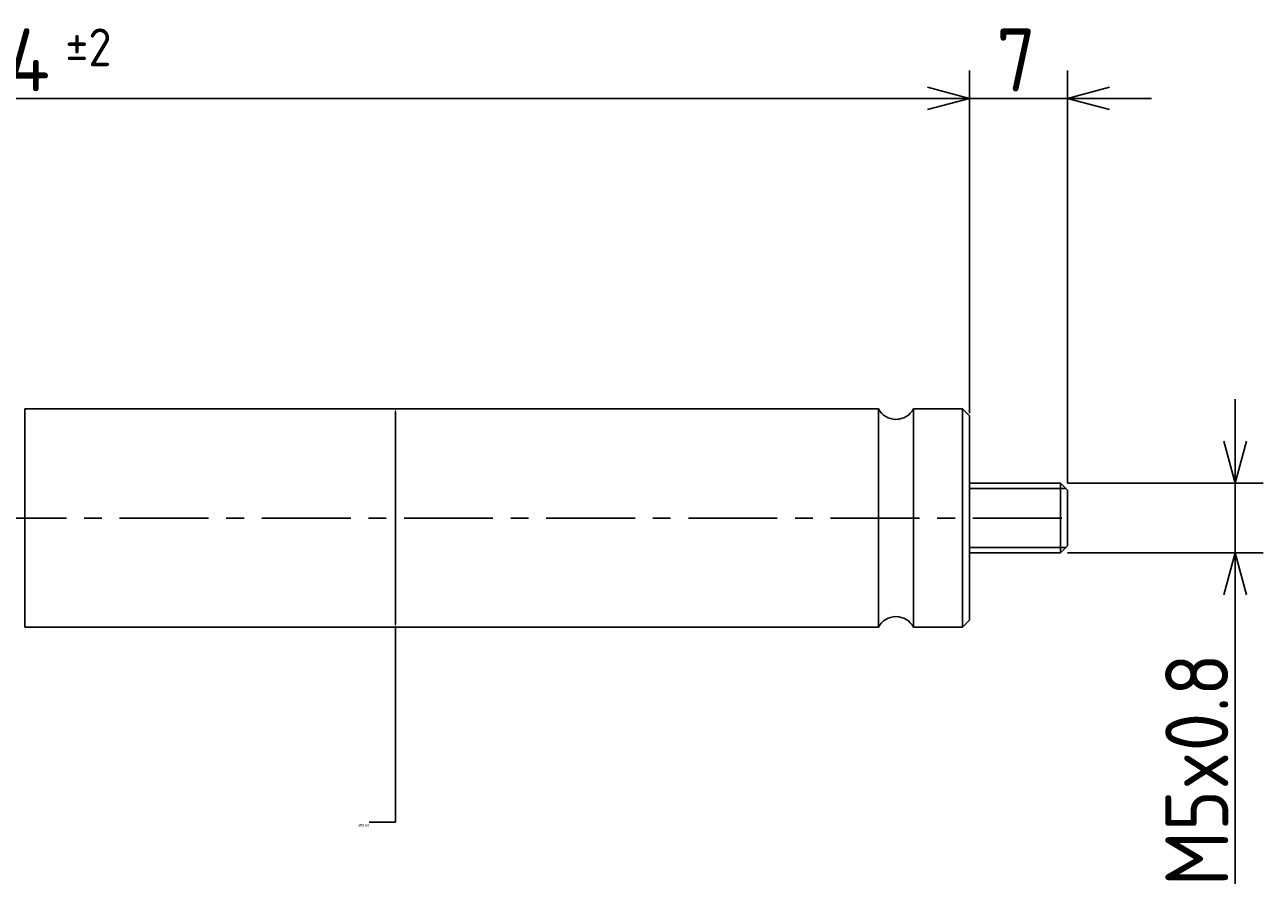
# Model space of a CAD drawing. Extents: x 85 to 262, y 149 to 210.
# Tile 3 of 3: x 174 to 262, y 149 to 210. Entities that reach past the tile are written whole.
import ezdxf

# ---------------------------------------------------------------- set-up
doc = ezdxf.new("R2010")
doc.units = 0
doc.header["$LTSCALE"] = 0.2
doc.linetypes.add('CENTER', pattern=[50.8, 31.75, -6.35, 6.35, -6.35])
doc.layers.get('0').update_dxf_attribs({"linetype": 'CONTINUOUS'})
doc.layers.get('DEFPOINTS').update_dxf_attribs({"linetype": 'CONTINUOUS'})
for name, color, linetype in [('18-0-CON', 3, 'CONTINUOUS'), ('18-2-CEN', 1, 'CENTER'), ('35-0-CON', 7, 'CONTINUOUS')]:
    doc.layers.add(name, color=color, linetype=linetype)
doc.styles.add('DIMENSION', font='isocp.shx', dxfattribs={"bigfont": 'bigfont.shx'})
doc.styles.get("Standard").update_dxf_attribs({"font": 'isocp.shx', "bigfont": 'bigfont.shx'})
doc.dimstyles.get("Standard").update_dxf_attribs({"dimtxt": 0.18, "dimasz": 0.18, "dimexe": 0.18, "dimexo": 0.0625, "dimgap": 0.09, "dimtad": 0, "dimtih": 1, "dimtoh": 1, "dimzin": 0, "dimcen": 0.09, "dimazin": 3, "dimtfac": 1, "dimtofl": 0, "dimtmove": 0, "dimatfit": 3})

# ---------------------------------------------------------------- blocks, each defined once
blk = doc.blocks.new('_OPEN30')
at = {"color": 0, "linetype": 'BYBLOCK'}
for p, q in [((-1, 0.268), (0, 0)), ((0, 0), (-1, -0.268)), ((0, 0), (-1, 0))]:
    blk.add_line(p, q, dxfattribs=at)
blk = doc.blocks.new('*U29')
at = {"layer": '18-0-CON', "color": 161, "style": 'DIMENSION'}
for s, height, p in [('134', 4.5, (167.762, 205.5)), ('±2', 2.7, (176.762, 207.3))]:
    blk.add_text(s, height=height, dxfattribs=at).set_placement(p)
blk = doc.blocks.new('*D28')
at = {"layer": '18-0-CON', "color": 161}
for p, q in [((107.369, 178.5), (107.369, 207)), ((241.369, 182.8), (241.369, 207)), ((110.369, 205), (238.369, 205))]:
    blk.add_line(p, q, dxfattribs=at)
at = {"layer": 'DEFPOINTS', "color": 0}
for p in [(241.369, 205), (241.369, 182.3), (107.369, 178)]:
    blk.add_point(p, dxfattribs=at)
at = {"layer": '18-0-CON'}
blk.add_blockref('*U29', (0, 0), dxfattribs=at)
at = {"layer": '18-0-CON', "color": 161, "xscale": 3.00000000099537, "yscale": 3.00000000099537, "zscale": 3.00000000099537, "rotation": 180}
blk.add_blockref('_OPEN30', (107.369, 205), dxfattribs=at)
at = {"layer": '18-0-CON', "color": 161, "xscale": 3.00000000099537, "yscale": 3.00000000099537, "zscale": 3.00000000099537}
blk.add_blockref('_OPEN30', (241.369, 205), dxfattribs=at)
blk = doc.blocks.new('*U33')
at = {"layer": '18-0-CON', "color": 161, "style": 'DIMENSION'}
blk.add_text('7', height=4.5, dxfattribs=at).set_placement((243.294, 205.5))
blk = doc.blocks.new('*D32')
at = {"layer": '18-0-CON', "color": 161}
for p, q in [((241.369, 182.5), (241.369, 207)), ((248.369, 177.5), (248.369, 207)), ((238.369, 205), (235.369, 205)), ((241.369, 205), (248.369, 205)), ((251.369, 205), (254.369, 205))]:
    blk.add_line(p, q, dxfattribs=at)
at = {"layer": 'DEFPOINTS', "color": 0}
for p in [(248.369, 205), (241.369, 182), (248.369, 177)]:
    blk.add_point(p, dxfattribs=at)
at = {"layer": '18-0-CON'}
blk.add_blockref('*U33', (0, 0), dxfattribs=at)
at = {"layer": '18-0-CON', "color": 161, "xscale": 3.00000000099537, "yscale": 3.00000000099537, "zscale": 3.00000000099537}
blk.add_blockref('_OPEN30', (241.369, 205), dxfattribs=at)
at = {"layer": '18-0-CON', "color": 161, "xscale": 3.00000000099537, "yscale": 3.00000000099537, "zscale": 3.00000000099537, "rotation": 180}
blk.add_blockref('_OPEN30', (248.369, 205), dxfattribs=at)
blk = doc.blocks.new('*D91')
at = {"layer": '18-0-CON', "color": 0}
for p, q in [((200.369, 182.62), (200.369, 167.38)), ((200.431, 182.8), (200.549, 182.8)), ((200.369, 153.261), (200.369, 167.2)), ((200.431, 167.2), (200.549, 167.2)), ((198.481, 153.261), (200.369, 153.261))]:
    blk.add_line(p, q, dxfattribs=at)
for points in [[(200.339, 182.62), (200.399, 182.62), (200.369, 182.8)], [(200.339, 167.38), (200.399, 167.38), (200.369, 167.2)]]:
    blk.add_solid(points, dxfattribs=at)
at = {"layer": 'DEFPOINTS', "color": 0}
for p in [(200.369, 182.8), (200.369, 167.2), (200.369, 167.2)]:
    blk.add_point(p, dxfattribs=at)
at = {"layer": '18-0-CON', "color": 0}
blk.add_text('%%c15.60', height=0.18, dxfattribs=at).set_placement((197.716, 152.943))
blk = doc.blocks.new('*U40')
at = {"layer": '18-0-CON', "color": 161, "style": 'DIMENSION'}
blk.add_text('M5x0.8', height=4.5, rotation=90, dxfattribs=at).set_placement((259.861, 148.675))
blk = doc.blocks.new('*D39')
at = {"layer": '18-0-CON', "color": 161}
for p, q in [((260.361, 180.5), (260.361, 183.5)), ((248.369, 177.5), (262.361, 177.5)), ((260.361, 177.5), (260.361, 172.5)), ((248.369, 172.5), (262.361, 172.5)), ((260.361, 169.5), (260.361, 148.85))]:
    blk.add_line(p, q, dxfattribs=at)
at = {"layer": 'DEFPOINTS', "color": 0}
for p in [(247.869, 177.5), (247.869, 172.5), (260.361, 172.5)]:
    blk.add_point(p, dxfattribs=at)
at = {"layer": '18-0-CON', "color": 161, "xscale": 3.00000000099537, "yscale": 3.00000000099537, "zscale": 3.00000000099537}
for p, rotation in [((260.361, 177.5), 270), ((260.361, 172.5), 90)]:
    blk.add_blockref('_OPEN30', p, dxfattribs=dict(at, rotation=rotation))
at = {"layer": '18-0-CON'}
blk.add_blockref('*U40', (0, 0), dxfattribs=at)

msp = doc.modelspace()

# ---------------------------------------------------------------- linework, layer by layer
at = {"layer": '18-0-CON'}
for p, q in [((241.369, 177.1), (248.269, 177.1)), ((241.369, 172.9), (248.269, 172.9))]:
    msp.add_line(p, q, dxfattribs=at)
at = {"layer": '18-2-CEN'}
msp.add_line((99.369, 175), (249.159, 175), dxfattribs=at)
at = {"layer": '35-0-CON'}
for p, q in [((173.869, 182.8), (234.869, 182.8)), ((173.869, 175), (173.869, 182.8)), ((234.869, 175), (234.869, 182.8)), ((237.369, 182.8), (240.869, 182.8)), ((237.369, 175), (237.369, 182.8)), ((240.869, 182.8), (241.369, 182.3)), ((240.869, 182.8), (240.869, 175)), ((241.369, 175), (241.369, 182.3)), ((241.369, 177.5), (247.869, 177.5)), ((247.869, 177.5), (248.369, 177)), ((247.869, 177.5), (247.869, 172.5)), ((248.369, 175), (248.369, 177)), ((173.869, 175), (173.869, 167.2)), ((234.869, 175), (234.869, 167.2)), ((237.369, 175), (237.369, 167.2)), ((240.869, 167.2), (240.869, 175)), ((241.369, 175), (241.369, 167.7)), ((248.369, 175), (248.369, 173)), ((247.869, 172.5), (248.369, 173)), ((241.369, 172.5), (247.869, 172.5)), ((240.869, 167.2), (241.369, 167.7)), ((173.869, 167.2), (234.869, 167.2)), ((237.369, 167.2), (240.869, 167.2))]:
    msp.add_line(p, q, dxfattribs=at)
for centre, start, end in [((236.119, 183.467), 208.07249, 331.92751), ((236.119, 166.533), 28.07249, 151.92751)]:
    msp.add_arc(centre, 1.417, start, end, dxfattribs=at)

# ---------------------------------------------------------------- dimensions: what is measured, and where the dimension line sits
at = {"layer": '18-0-CON'}
for base, p1, p2, override, picture, middle in [((241.369, 205), (107.369, 178), (241.369, 182.3), {"dimscale": 1, "dimgap": 0.5, "dimtol": 1, "dimlim": 0, "dimtp": 2, "dimtm": 2, "dimtolj": 2}, '*D28', (174.369, 207.75)), ((248.369, 205), (241.369, 182), (248.369, 177), {"dimscale": 1}, '*D32', (244.869, 207.75))]:
    dim = msp.add_linear_dim(base=base, p1=p1, p2=p2, dimstyle='Standard', override=override, dxfattribs=at)
    dim.commit()
    dim.dimension.update_dxf_attribs({"geometry": picture, "text_midpoint": middle})
dim = msp.add_linear_dim(base=(260.361, 172.5), p1=(247.869, 177.5), p2=(247.869, 172.5), angle=90, dimstyle='Standard', override={"dimscale": 1, "dimpost": 'M<>x0.8'}, dxfattribs=at)
dim.commit()
dim.dimension.update_dxf_attribs({"geometry": '*D39', "text_midpoint": (257.611, 157.675)})
dim = msp.add_linear_dim(base=(200.369, 167.2), p1=(200.369, 182.8), p2=(200.369, 167.2), angle=90, dimstyle='Standard', override={"dimscale": 1, "dimpost": '%%c<>', "dimtmove": 1}, dxfattribs=at)
dim.commit()
dim.dimension.update_dxf_attribs({"geometry": '*D91', "text_midpoint": (198.076, 153.261), "dimtype": 128})

doc.saveas('drawing.dxf')
